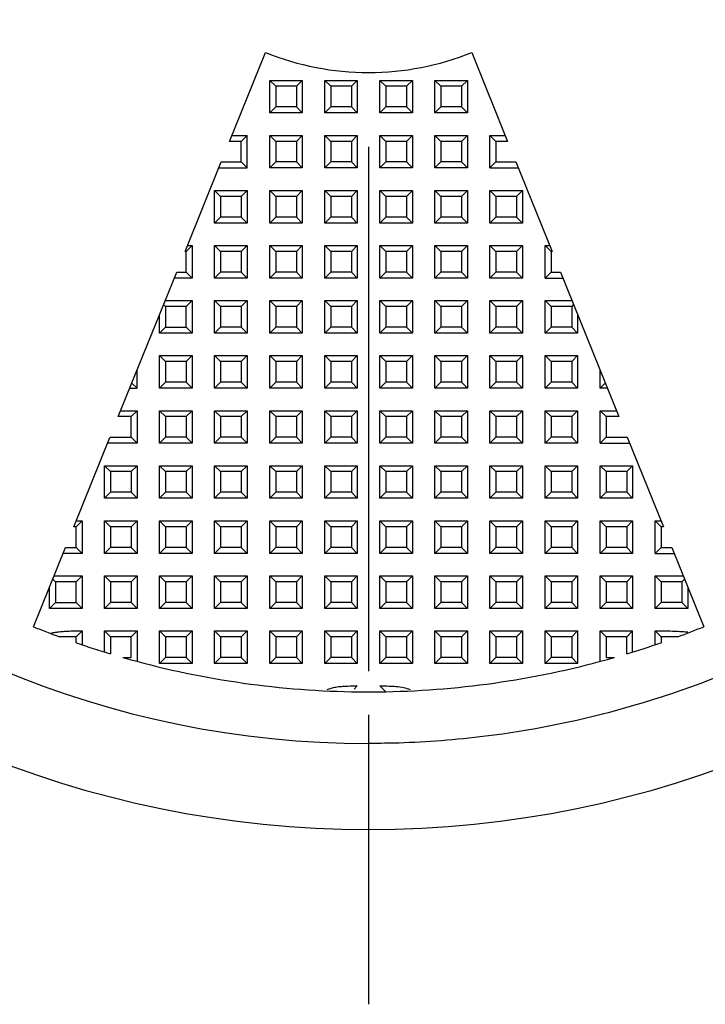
# Model space of a CAD drawing. Header units: millimetres. Extents: x 3 to 137, y 3 to 105.
# Tile 4 of 16: x 49 to 59, y 39 to 54. Entities that reach past the tile are written whole.
import ezdxf

# ---------------------------------------------------------------- set-up
doc = ezdxf.new("R2010")
doc.units = ezdxf.units.MM
doc.header["$LTSCALE"] = 0.5
doc.linetypes.add('SLD-Center', pattern=[19.05, 15.24, -1.27, 1.27, -1.27])
doc.linetypes.add('SLD-Solid', pattern=[0])
doc.layers.add('CENTER', color=40, linetype='SLD-Center')
doc.layers.add('DIMENSIONS', color=140, linetype='SLD-Solid', lineweight=25)
doc.styles.add('SLDTEXTSTYLE0', font='VERDANA.TTF')
doc.dimstyles.new('SLDDIMSTYLE0', dxfattribs={"dimtxt": 1.079004, "dimasz": 1.651, "dimexe": 0, "dimexo": 0.0625, "dimgap": 0.269751, "dimtad": 0, "dimtih": 1, "dimtoh": 1, "dimrnd": 1e-09, "dimzin": 4, "dimdsep": 46, "dimtxsty": 'SLDTEXTSTYLE0', "dimsah": 1, "dimcen": 0, "dimadec": 0, "dimazin": 1, "dimtfac": 1, "dimtofl": 0, "dimtmove": 0, "dimatfit": 3, "dimfxl": 0, "dimfrac": 2, "dimtolj": 1, "dimtzin": 12, "dimarcsym": 0})

# ---------------------------------------------------------------- blocks, each defined once
blk = doc.blocks.new('_D')
at = {"layer": 'DIMENSIONS'}
for p, q in [((41.27, 78.51), (40.908, 78.51)), ((40.908, 78.51), (40.908, 76.795)), ((44.476, 78.51), (44.839, 78.51)), ((44.839, 78.51), (44.839, 76.795)), ((48.466, 78.51), (45.291, 78.51)), ((50.364, 71.312), (48.466, 78.51)), ((40.908, 76.795), (41.27, 76.795)), ((44.839, 76.795), (44.476, 76.795))]:
    blk.add_line(p, q, dxfattribs=at)
blk.add_solid([(50.364, 71.312), (50.189, 72.974), (49.698, 72.844)], dxfattribs=at)
at = {"layer": 'DIMENSIONS', "char_height": 1.0583, "attachment_point": 1, "style": 'SLDTEXTSTYLE0'}
for s, insert in [('%%c', (40.455, 80.095)), ('30.0', (42.084, 80.095)), ('1.18', (41.27, 78.139))]:
    blk.add_mtext(s, dxfattribs=dict(at, insert=insert))
blk = doc.blocks.new('SW_CENTERMARKSYMBOL_0')
at = {"layer": 'CENTER', "color": 0}
blk.add_line((0, -5.08), (0, -17.54), dxfattribs=at)

msp = doc.modelspace()

# ---------------------------------------------------------------- linework, layer by layer
for p, q in [((52.171, 51.809), (52.692, 53.1)), ((55.689, 53.1), (56.211, 51.809)), ((52.754, 52.222), (52.754, 52.695)), ((52.754, 52.695), (53.227, 52.695)), ((52.841, 52.609), (52.754, 52.695)), ((53.227, 52.695), (53.141, 52.609)), ((53.227, 52.695), (53.227, 52.222)), ((53.554, 52.695), (54.027, 52.695)), ((53.554, 52.222), (53.554, 52.695)), ((53.641, 52.609), (53.554, 52.695)), ((54.027, 52.695), (53.941, 52.609)), ((54.027, 52.695), (54.027, 52.222)), ((54.354, 52.222), (54.354, 52.695)), ((54.354, 52.695), (54.827, 52.695)), ((54.441, 52.609), (54.354, 52.695)), ((54.827, 52.695), (54.741, 52.609)), ((54.827, 52.695), (54.827, 52.222)), ((55.154, 52.695), (55.627, 52.695)), ((55.154, 52.222), (55.154, 52.695)), ((55.241, 52.609), (55.154, 52.695)), ((55.627, 52.695), (55.541, 52.609)), ((55.627, 52.695), (55.627, 52.222)), ((52.841, 52.609), (52.841, 52.309)), ((53.141, 52.609), (52.841, 52.609)), ((53.141, 52.609), (53.141, 52.309)), ((53.941, 52.609), (53.641, 52.609)), ((53.641, 52.609), (53.641, 52.309)), ((53.941, 52.609), (53.941, 52.309)), ((54.741, 52.609), (54.441, 52.609)), ((54.441, 52.609), (54.441, 52.309)), ((54.741, 52.609), (54.741, 52.309)), ((55.241, 52.609), (55.241, 52.309)), ((55.541, 52.609), (55.241, 52.609)), ((55.541, 52.609), (55.541, 52.309)), ((52.841, 52.309), (52.754, 52.222)), ((53.141, 52.309), (52.841, 52.309)), ((53.141, 52.309), (53.227, 52.222)), ((53.641, 52.309), (53.554, 52.222)), ((53.941, 52.309), (53.641, 52.309)), ((54.027, 52.222), (53.941, 52.309)), ((54.441, 52.309), (54.354, 52.222)), ((54.741, 52.309), (54.441, 52.309)), ((54.741, 52.309), (54.827, 52.222)), ((55.241, 52.309), (55.154, 52.222)), ((55.541, 52.309), (55.241, 52.309)), ((55.627, 52.222), (55.541, 52.309)), ((53.227, 52.222), (52.754, 52.222)), ((54.027, 52.222), (53.554, 52.222)), ((54.827, 52.222), (54.354, 52.222)), ((55.627, 52.222), (55.154, 52.222)), ((52.341, 51.809), (52.171, 51.809)), ((52.206, 51.895), (52.427, 51.895)), ((52.427, 51.895), (52.341, 51.809)), ((52.341, 51.509), (52.341, 51.809)), ((52.427, 51.422), (52.427, 51.895)), ((52.754, 51.422), (52.754, 51.895)), ((52.754, 51.895), (53.227, 51.895)), ((52.841, 51.809), (52.754, 51.895)), ((53.141, 51.809), (52.841, 51.809)), ((52.841, 51.809), (52.841, 51.509)), ((53.227, 51.895), (53.141, 51.809)), ((53.141, 51.809), (53.141, 51.509)), ((53.227, 51.895), (53.227, 51.422)), ((53.554, 51.422), (53.554, 51.895)), ((53.554, 51.895), (54.027, 51.895)), ((53.641, 51.809), (53.554, 51.895)), ((53.641, 51.809), (53.641, 51.509)), ((53.941, 51.809), (53.641, 51.809)), ((54.027, 51.895), (53.941, 51.809)), ((53.941, 51.809), (53.941, 51.509)), ((54.027, 51.895), (54.027, 51.422)), ((54.354, 51.895), (54.827, 51.895)), ((54.354, 51.422), (54.354, 51.895)), ((54.441, 51.809), (54.354, 51.895)), ((54.441, 51.809), (54.441, 51.509)), ((54.741, 51.809), (54.441, 51.809)), ((54.827, 51.895), (54.741, 51.809)), ((54.741, 51.809), (54.741, 51.509)), ((54.827, 51.895), (54.827, 51.422)), ((55.154, 51.422), (55.154, 51.895)), ((55.154, 51.895), (55.627, 51.895)), ((55.241, 51.809), (55.154, 51.895)), ((55.541, 51.809), (55.241, 51.809)), ((55.241, 51.809), (55.241, 51.509)), ((55.627, 51.895), (55.541, 51.809)), ((55.541, 51.809), (55.541, 51.509)), ((55.627, 51.895), (55.627, 51.422)), ((55.954, 51.895), (56.176, 51.895)), ((55.954, 51.422), (55.954, 51.895)), ((55.954, 51.895), (56.041, 51.809)), ((56.041, 51.809), (56.041, 51.509)), ((56.211, 51.809), (56.041, 51.809)), ((51.524, 50.209), (52.049, 51.509)), ((52.014, 51.422), (52.427, 51.422)), ((52.049, 51.509), (52.341, 51.509)), ((52.341, 51.509), (52.427, 51.422)), ((52.841, 51.509), (52.754, 51.422)), ((53.227, 51.422), (52.754, 51.422)), ((53.141, 51.509), (52.841, 51.509)), ((53.141, 51.509), (53.227, 51.422)), ((53.641, 51.509), (53.554, 51.422)), ((54.027, 51.422), (53.554, 51.422)), ((53.941, 51.509), (53.641, 51.509)), ((53.941, 51.509), (54.027, 51.422)), ((54.441, 51.509), (54.354, 51.422)), ((54.827, 51.422), (54.354, 51.422)), ((54.741, 51.509), (54.441, 51.509)), ((54.827, 51.422), (54.741, 51.509)), ((55.241, 51.509), (55.154, 51.422)), ((55.627, 51.422), (55.154, 51.422)), ((55.541, 51.509), (55.241, 51.509)), ((55.541, 51.509), (55.627, 51.422)), ((56.041, 51.509), (55.954, 51.422)), ((55.954, 51.422), (56.367, 51.422)), ((56.041, 51.509), (56.332, 51.509)), ((56.332, 51.509), (56.857, 50.209)), ((51.954, 50.622), (51.954, 51.095)), ((51.954, 51.095), (52.427, 51.095)), ((52.041, 51.009), (51.954, 51.095)), ((52.427, 51.095), (52.341, 51.009)), ((52.427, 51.095), (52.427, 50.622)), ((52.754, 50.622), (52.754, 51.095)), ((52.754, 51.095), (53.227, 51.095)), ((52.841, 51.009), (52.754, 51.095)), ((53.227, 51.095), (53.141, 51.009)), ((53.227, 51.095), (53.227, 50.622)), ((53.554, 50.622), (53.554, 51.095)), ((53.554, 51.095), (54.027, 51.095)), ((53.641, 51.009), (53.554, 51.095)), ((54.027, 51.095), (53.941, 51.009)), ((54.027, 51.095), (54.027, 50.622)), ((54.354, 50.622), (54.354, 51.095)), ((54.354, 51.095), (54.827, 51.095)), ((54.441, 51.009), (54.354, 51.095)), ((54.827, 51.095), (54.741, 51.009)), ((54.827, 51.095), (54.827, 50.622)), ((55.154, 50.622), (55.154, 51.095)), ((55.154, 51.095), (55.627, 51.095)), ((55.241, 51.009), (55.154, 51.095)), ((55.627, 51.095), (55.541, 51.009)), ((55.627, 51.095), (55.627, 50.622)), ((55.954, 50.622), (55.954, 51.095)), ((55.954, 51.095), (56.427, 51.095)), ((56.041, 51.009), (55.954, 51.095)), ((56.427, 51.095), (56.341, 51.009)), ((56.427, 51.095), (56.427, 50.622)), ((52.341, 51.009), (52.041, 51.009)), ((52.041, 51.009), (52.041, 50.709)), ((52.341, 51.009), (52.341, 50.709)), ((53.141, 51.009), (52.841, 51.009)), ((52.841, 51.009), (52.841, 50.709)), ((53.141, 51.009), (53.141, 50.709)), ((53.941, 51.009), (53.641, 51.009)), ((53.641, 51.009), (53.641, 50.709)), ((53.941, 51.009), (53.941, 50.709)), ((54.741, 51.009), (54.441, 51.009)), ((54.441, 51.009), (54.441, 50.709)), ((54.741, 51.009), (54.741, 50.709)), ((55.241, 51.009), (55.241, 50.709)), ((55.541, 51.009), (55.241, 51.009)), ((55.541, 51.009), (55.541, 50.709)), ((56.041, 51.009), (56.041, 50.709)), ((56.341, 51.009), (56.041, 51.009)), ((56.341, 51.009), (56.341, 50.709)), ((52.041, 50.709), (51.954, 50.622)), ((52.341, 50.709), (52.041, 50.709)), ((52.341, 50.709), (52.427, 50.622)), ((52.841, 50.709), (52.754, 50.622)), ((53.141, 50.709), (52.841, 50.709)), ((53.141, 50.709), (53.227, 50.622)), ((53.641, 50.709), (53.554, 50.622)), ((53.941, 50.709), (53.641, 50.709)), ((53.941, 50.709), (54.027, 50.622)), ((54.441, 50.709), (54.354, 50.622)), ((54.741, 50.709), (54.441, 50.709)), ((54.741, 50.709), (54.827, 50.622)), ((55.241, 50.709), (55.154, 50.622)), ((55.541, 50.709), (55.241, 50.709)), ((55.541, 50.709), (55.627, 50.622)), ((56.041, 50.709), (55.954, 50.622)), ((56.341, 50.709), (56.041, 50.709)), ((56.341, 50.709), (56.427, 50.622)), ((52.427, 50.622), (51.954, 50.622)), ((53.227, 50.622), (52.754, 50.622)), ((54.027, 50.622), (53.554, 50.622)), ((54.827, 50.622), (54.354, 50.622)), ((55.627, 50.622), (55.154, 50.622)), ((56.427, 50.622), (55.954, 50.622)), ((51.627, 50.295), (51.541, 50.209)), ((51.559, 50.295), (51.627, 50.295)), ((51.627, 50.295), (51.627, 49.822)), ((51.954, 49.822), (51.954, 50.295)), ((51.954, 50.295), (52.427, 50.295)), ((52.041, 50.209), (51.954, 50.295)), ((52.427, 50.295), (52.341, 50.209)), ((52.427, 50.295), (52.427, 49.822)), ((52.754, 49.822), (52.754, 50.295)), ((52.754, 50.295), (53.227, 50.295)), ((52.841, 50.209), (52.754, 50.295)), ((53.227, 50.295), (53.141, 50.209)), ((53.227, 50.295), (53.227, 49.822)), ((53.554, 49.822), (53.554, 50.295)), ((53.554, 50.295), (54.027, 50.295)), ((53.641, 50.209), (53.554, 50.295)), ((54.027, 50.295), (53.941, 50.209)), ((54.027, 50.295), (54.027, 49.822)), ((54.354, 50.295), (54.827, 50.295)), ((54.354, 49.822), (54.354, 50.295)), ((54.441, 50.209), (54.354, 50.295)), ((54.827, 50.295), (54.741, 50.209)), ((54.827, 50.295), (54.827, 49.822)), ((55.154, 50.295), (55.627, 50.295)), ((55.154, 49.822), (55.154, 50.295)), ((55.241, 50.209), (55.154, 50.295)), ((55.627, 50.295), (55.541, 50.209)), ((55.627, 50.295), (55.627, 49.822)), ((55.954, 49.822), (55.954, 50.295)), ((55.954, 50.295), (56.427, 50.295)), ((56.041, 50.209), (55.954, 50.295)), ((56.427, 50.295), (56.341, 50.209)), ((56.427, 50.295), (56.427, 49.822)), ((56.754, 50.295), (56.822, 50.295)), ((56.754, 49.822), (56.754, 50.295)), ((56.754, 50.295), (56.841, 50.209)), ((51.541, 50.209), (51.524, 50.209)), ((51.541, 49.909), (51.541, 50.209)), ((52.341, 50.209), (52.041, 50.209)), ((52.041, 50.209), (52.041, 49.909)), ((52.341, 50.209), (52.341, 49.909)), ((53.141, 50.209), (52.841, 50.209)), ((52.841, 50.209), (52.841, 49.909)), ((53.141, 50.209), (53.141, 49.909)), ((53.941, 50.209), (53.641, 50.209)), ((53.641, 50.209), (53.641, 49.909)), ((53.941, 50.209), (53.941, 49.909)), ((54.441, 50.209), (54.441, 49.909)), ((54.741, 50.209), (54.441, 50.209)), ((54.741, 50.209), (54.741, 49.909)), ((55.241, 50.209), (55.241, 49.909)), ((55.541, 50.209), (55.241, 50.209)), ((55.541, 50.209), (55.541, 49.909)), ((56.041, 50.209), (56.041, 49.909)), ((56.341, 50.209), (56.041, 50.209)), ((56.341, 50.209), (56.341, 49.909)), ((56.841, 50.209), (56.841, 49.909)), ((56.857, 50.209), (56.841, 50.209)), ((50.554, 47.809), (51.403, 49.909)), ((51.627, 49.822), (51.368, 49.822)), ((51.403, 49.909), (51.541, 49.909)), ((51.541, 49.909), (51.627, 49.822)), ((52.041, 49.909), (51.954, 49.822)), ((52.427, 49.822), (51.954, 49.822)), ((52.341, 49.909), (52.041, 49.909)), ((52.341, 49.909), (52.427, 49.822)), ((52.841, 49.909), (52.754, 49.822)), ((53.227, 49.822), (52.754, 49.822)), ((53.141, 49.909), (52.841, 49.909)), ((53.141, 49.909), (53.227, 49.822)), ((53.641, 49.909), (53.554, 49.822)), ((54.027, 49.822), (53.554, 49.822)), ((53.941, 49.909), (53.641, 49.909)), ((53.941, 49.909), (54.027, 49.822)), ((54.441, 49.909), (54.354, 49.822)), ((54.827, 49.822), (54.354, 49.822)), ((54.741, 49.909), (54.441, 49.909)), ((54.827, 49.822), (54.741, 49.909)), ((55.241, 49.909), (55.154, 49.822)), ((55.627, 49.822), (55.154, 49.822)), ((55.541, 49.909), (55.241, 49.909)), ((55.627, 49.822), (55.541, 49.909)), ((56.041, 49.909), (55.954, 49.822)), ((56.427, 49.822), (55.954, 49.822)), ((56.341, 49.909), (56.041, 49.909)), ((56.341, 49.909), (56.427, 49.822)), ((56.841, 49.909), (56.754, 49.822)), ((56.754, 49.822), (57.013, 49.822)), ((56.841, 49.909), (56.978, 49.909)), ((56.978, 49.909), (57.827, 47.809)), ((51.241, 49.409), (51.212, 49.437)), ((51.236, 49.495), (51.627, 49.495)), ((51.541, 49.409), (51.241, 49.409)), ((51.241, 49.409), (51.241, 49.109)), ((51.627, 49.495), (51.541, 49.409)), ((51.541, 49.109), (51.541, 49.409)), ((51.627, 49.495), (51.627, 49.022)), ((51.954, 49.022), (51.954, 49.495)), ((51.954, 49.495), (52.427, 49.495)), ((52.041, 49.409), (51.954, 49.495)), ((52.341, 49.409), (52.041, 49.409)), ((52.041, 49.409), (52.041, 49.109)), ((52.427, 49.495), (52.341, 49.409)), ((52.341, 49.409), (52.341, 49.109)), ((52.427, 49.495), (52.427, 49.022)), ((52.754, 49.022), (52.754, 49.495)), ((52.754, 49.495), (53.227, 49.495)), ((52.841, 49.409), (52.754, 49.495)), ((52.841, 49.409), (52.841, 49.109)), ((53.141, 49.409), (52.841, 49.409)), ((53.227, 49.495), (53.141, 49.409)), ((53.141, 49.409), (53.141, 49.109)), ((53.227, 49.495), (53.227, 49.022)), ((53.554, 49.022), (53.554, 49.495)), ((53.554, 49.495), (54.027, 49.495)), ((53.641, 49.409), (53.554, 49.495)), ((53.941, 49.409), (53.641, 49.409)), ((53.641, 49.409), (53.641, 49.109)), ((54.027, 49.495), (53.941, 49.409)), ((53.941, 49.409), (53.941, 49.109)), ((54.027, 49.495), (54.027, 49.022)), ((54.354, 49.022), (54.354, 49.495)), ((54.354, 49.495), (54.827, 49.495)), ((54.441, 49.409), (54.354, 49.495)), ((54.441, 49.409), (54.441, 49.109)), ((54.741, 49.409), (54.441, 49.409)), ((54.827, 49.495), (54.741, 49.409)), ((54.741, 49.409), (54.741, 49.109)), ((54.827, 49.495), (54.827, 49.022)), ((55.154, 49.022), (55.154, 49.495)), ((55.154, 49.495), (55.627, 49.495)), ((55.241, 49.409), (55.154, 49.495)), ((55.541, 49.409), (55.241, 49.409)), ((55.241, 49.409), (55.241, 49.109)), ((55.627, 49.495), (55.541, 49.409)), ((55.541, 49.409), (55.541, 49.109)), ((55.627, 49.495), (55.627, 49.022)), ((55.954, 49.495), (56.427, 49.495)), ((55.954, 49.022), (55.954, 49.495)), ((56.041, 49.409), (55.954, 49.495)), ((56.341, 49.409), (56.041, 49.409)), ((56.041, 49.409), (56.041, 49.109)), ((56.427, 49.495), (56.341, 49.409)), ((56.341, 49.409), (56.341, 49.109)), ((56.427, 49.495), (56.427, 49.022)), ((56.754, 49.495), (57.145, 49.495)), ((56.754, 49.022), (56.754, 49.495)), ((56.841, 49.409), (56.754, 49.495)), ((56.841, 49.409), (56.841, 49.109)), ((57.141, 49.409), (56.841, 49.409)), ((57.169, 49.437), (57.141, 49.409)), ((57.141, 49.409), (57.141, 49.109)), ((51.154, 49.022), (51.154, 49.293)), ((57.227, 49.293), (57.227, 49.022)), ((51.241, 49.109), (51.154, 49.022)), ((51.241, 49.109), (51.541, 49.109)), ((51.541, 49.109), (51.627, 49.022)), ((52.041, 49.109), (51.954, 49.022)), ((52.341, 49.109), (52.041, 49.109)), ((52.341, 49.109), (52.427, 49.022)), ((52.841, 49.109), (52.754, 49.022)), ((53.141, 49.109), (52.841, 49.109)), ((53.141, 49.109), (53.227, 49.022)), ((53.641, 49.109), (53.554, 49.022)), ((53.941, 49.109), (53.641, 49.109)), ((53.941, 49.109), (54.027, 49.022)), ((54.441, 49.109), (54.354, 49.022)), ((54.741, 49.109), (54.441, 49.109)), ((54.741, 49.109), (54.827, 49.022)), ((55.241, 49.109), (55.154, 49.022)), ((55.541, 49.109), (55.241, 49.109)), ((55.541, 49.109), (55.627, 49.022)), ((56.041, 49.109), (55.954, 49.022)), ((56.341, 49.109), (56.041, 49.109)), ((56.427, 49.022), (56.341, 49.109)), ((56.841, 49.109), (56.754, 49.022)), ((57.141, 49.109), (56.841, 49.109)), ((57.141, 49.109), (57.227, 49.022)), ((51.627, 49.022), (51.154, 49.022)), ((52.427, 49.022), (51.954, 49.022)), ((53.227, 49.022), (52.754, 49.022)), ((54.027, 49.022), (53.554, 49.022)), ((54.827, 49.022), (54.354, 49.022)), ((55.627, 49.022), (55.154, 49.022)), ((56.427, 49.022), (55.954, 49.022)), ((57.227, 49.022), (56.754, 49.022)), ((51.154, 48.222), (51.154, 48.695)), ((51.154, 48.695), (51.627, 48.695)), ((51.241, 48.609), (51.154, 48.695)), ((51.627, 48.695), (51.541, 48.609)), ((51.627, 48.695), (51.627, 48.222)), ((51.954, 48.222), (51.954, 48.695)), ((51.954, 48.695), (52.427, 48.695)), ((52.041, 48.609), (51.954, 48.695)), ((52.427, 48.695), (52.341, 48.609)), ((52.427, 48.695), (52.427, 48.222)), ((52.754, 48.222), (52.754, 48.695)), ((52.754, 48.695), (53.227, 48.695)), ((52.841, 48.609), (52.754, 48.695)), ((53.227, 48.695), (53.141, 48.609)), ((53.227, 48.695), (53.227, 48.222)), ((53.554, 48.222), (53.554, 48.695)), ((53.554, 48.695), (54.027, 48.695)), ((53.641, 48.609), (53.554, 48.695)), ((54.027, 48.695), (53.941, 48.609)), ((54.027, 48.695), (54.027, 48.222)), ((54.354, 48.222), (54.354, 48.695)), ((54.354, 48.695), (54.827, 48.695)), ((54.441, 48.609), (54.354, 48.695)), ((54.827, 48.695), (54.741, 48.609)), ((54.827, 48.695), (54.827, 48.222)), ((55.154, 48.695), (55.627, 48.695)), ((55.154, 48.222), (55.154, 48.695)), ((55.241, 48.609), (55.154, 48.695)), ((55.627, 48.695), (55.541, 48.609)), ((55.627, 48.695), (55.627, 48.222)), ((55.954, 48.695), (56.427, 48.695)), ((55.954, 48.222), (55.954, 48.695)), ((56.041, 48.609), (55.954, 48.695)), ((56.427, 48.695), (56.341, 48.609)), ((56.427, 48.695), (56.427, 48.222)), ((56.754, 48.695), (57.227, 48.695)), ((56.754, 48.222), (56.754, 48.695)), ((56.841, 48.609), (56.754, 48.695)), ((57.227, 48.695), (57.141, 48.609)), ((57.227, 48.695), (57.227, 48.222)), ((51.541, 48.609), (51.241, 48.609)), ((51.241, 48.609), (51.241, 48.309)), ((51.541, 48.609), (51.541, 48.309)), ((52.041, 48.609), (52.041, 48.309)), ((52.341, 48.609), (52.041, 48.609)), ((52.341, 48.609), (52.341, 48.309)), ((53.141, 48.609), (52.841, 48.609)), ((52.841, 48.609), (52.841, 48.309)), ((53.141, 48.609), (53.141, 48.309)), ((53.641, 48.609), (53.641, 48.309)), ((53.941, 48.609), (53.641, 48.609)), ((53.941, 48.609), (53.941, 48.309)), ((54.741, 48.609), (54.441, 48.609)), ((54.441, 48.609), (54.441, 48.309)), ((54.741, 48.609), (54.741, 48.309)), ((55.241, 48.609), (55.241, 48.309)), ((55.541, 48.609), (55.241, 48.609)), ((55.541, 48.609), (55.541, 48.309)), ((56.041, 48.609), (56.041, 48.309)), ((56.341, 48.609), (56.041, 48.609)), ((56.341, 48.609), (56.341, 48.309)), ((57.141, 48.609), (56.841, 48.609)), ((56.841, 48.609), (56.841, 48.309)), ((57.141, 48.609), (57.141, 48.309)), ((50.827, 48.222), (50.827, 48.484)), ((57.554, 48.222), (57.554, 48.484)), ((50.721, 48.222), (50.827, 48.222)), ((50.752, 48.297), (50.827, 48.222)), ((51.241, 48.309), (51.154, 48.222)), ((51.627, 48.222), (51.154, 48.222)), ((51.541, 48.309), (51.241, 48.309)), ((51.541, 48.309), (51.627, 48.222)), ((52.041, 48.309), (51.954, 48.222)), ((52.427, 48.222), (51.954, 48.222)), ((52.341, 48.309), (52.041, 48.309)), ((52.341, 48.309), (52.427, 48.222)), ((52.841, 48.309), (52.754, 48.222)), ((53.227, 48.222), (52.754, 48.222)), ((53.141, 48.309), (52.841, 48.309)), ((53.141, 48.309), (53.227, 48.222)), ((53.641, 48.309), (53.554, 48.222)), ((54.027, 48.222), (53.554, 48.222)), ((53.941, 48.309), (53.641, 48.309)), ((53.941, 48.309), (54.027, 48.222)), ((54.441, 48.309), (54.354, 48.222)), ((54.827, 48.222), (54.354, 48.222)), ((54.741, 48.309), (54.441, 48.309)), ((54.741, 48.309), (54.827, 48.222)), ((55.241, 48.309), (55.154, 48.222)), ((55.627, 48.222), (55.154, 48.222)), ((55.541, 48.309), (55.241, 48.309)), ((55.627, 48.222), (55.541, 48.309)), ((56.041, 48.309), (55.954, 48.222)), ((56.427, 48.222), (55.954, 48.222)), ((56.341, 48.309), (56.041, 48.309)), ((56.427, 48.222), (56.341, 48.309)), ((56.841, 48.309), (56.754, 48.222)), ((57.227, 48.222), (56.754, 48.222)), ((57.141, 48.309), (56.841, 48.309)), ((57.227, 48.222), (57.141, 48.309)), ((57.629, 48.297), (57.554, 48.222)), ((57.66, 48.222), (57.554, 48.222)), ((50.741, 47.809), (50.554, 47.809)), ((50.589, 47.895), (50.827, 47.895)), ((50.827, 47.895), (50.741, 47.809)), ((50.741, 47.509), (50.741, 47.809)), ((50.827, 47.895), (50.827, 47.422)), ((51.154, 47.422), (51.154, 47.895)), ((51.154, 47.895), (51.627, 47.895)), ((51.241, 47.809), (51.154, 47.895)), ((51.541, 47.809), (51.241, 47.809)), ((51.241, 47.809), (51.241, 47.509)), ((51.627, 47.895), (51.541, 47.809)), ((51.541, 47.809), (51.541, 47.509)), ((51.627, 47.895), (51.627, 47.422)), ((51.954, 47.422), (51.954, 47.895)), ((51.954, 47.895), (52.427, 47.895)), ((52.041, 47.809), (51.954, 47.895)), ((52.041, 47.809), (52.041, 47.509)), ((52.341, 47.809), (52.041, 47.809)), ((52.427, 47.895), (52.341, 47.809)), ((52.341, 47.809), (52.341, 47.509)), ((52.427, 47.895), (52.427, 47.422)), ((52.754, 47.422), (52.754, 47.895)), ((52.754, 47.895), (53.227, 47.895)), ((52.841, 47.809), (52.754, 47.895)), ((52.841, 47.809), (52.841, 47.509)), ((53.141, 47.809), (52.841, 47.809)), ((53.227, 47.895), (53.141, 47.809)), ((53.141, 47.809), (53.141, 47.509)), ((53.227, 47.895), (53.227, 47.422)), ((53.554, 47.422), (53.554, 47.895)), ((53.554, 47.895), (54.027, 47.895)), ((53.641, 47.809), (53.554, 47.895)), ((53.641, 47.809), (53.641, 47.509)), ((53.941, 47.809), (53.641, 47.809)), ((54.027, 47.895), (53.941, 47.809)), ((53.941, 47.809), (53.941, 47.509)), ((54.027, 47.895), (54.027, 47.422)), ((54.354, 47.422), (54.354, 47.895)), ((54.354, 47.895), (54.827, 47.895)), ((54.441, 47.809), (54.354, 47.895)), ((54.441, 47.809), (54.441, 47.509)), ((54.741, 47.809), (54.441, 47.809)), ((54.827, 47.895), (54.741, 47.809)), ((54.741, 47.809), (54.741, 47.509)), ((54.827, 47.895), (54.827, 47.422)), ((55.154, 47.422), (55.154, 47.895)), ((55.154, 47.895), (55.627, 47.895)), ((55.241, 47.809), (55.154, 47.895)), ((55.241, 47.809), (55.241, 47.509)), ((55.541, 47.809), (55.241, 47.809)), ((55.627, 47.895), (55.541, 47.809)), ((55.541, 47.809), (55.541, 47.509)), ((55.627, 47.895), (55.627, 47.422)), ((55.954, 47.422), (55.954, 47.895)), ((55.954, 47.895), (56.427, 47.895)), ((56.041, 47.809), (55.954, 47.895)), ((56.041, 47.809), (56.041, 47.509)), ((56.341, 47.809), (56.041, 47.809)), ((56.427, 47.895), (56.341, 47.809)), ((56.341, 47.809), (56.341, 47.509)), ((56.427, 47.895), (56.427, 47.422)), ((56.754, 47.422), (56.754, 47.895)), ((56.754, 47.895), (57.227, 47.895)), ((56.841, 47.809), (56.754, 47.895)), ((56.841, 47.809), (56.841, 47.509)), ((57.141, 47.809), (56.841, 47.809)), ((57.227, 47.895), (57.141, 47.809)), ((57.141, 47.809), (57.141, 47.509)), ((57.227, 47.895), (57.227, 47.422)), ((57.554, 47.895), (57.792, 47.895)), ((57.554, 47.422), (57.554, 47.895)), ((57.554, 47.895), (57.641, 47.809)), ((57.641, 47.809), (57.641, 47.509)), ((57.827, 47.809), (57.641, 47.809)), ((49.908, 46.209), (50.432, 47.505)), ((50.433, 47.509), (50.741, 47.509)), ((50.741, 47.509), (50.827, 47.422)), ((51.241, 47.509), (51.154, 47.422)), ((51.541, 47.509), (51.241, 47.509)), ((51.541, 47.509), (51.627, 47.422)), ((52.041, 47.509), (51.954, 47.422)), ((52.341, 47.509), (52.041, 47.509)), ((52.341, 47.509), (52.427, 47.422)), ((52.841, 47.509), (52.754, 47.422)), ((53.141, 47.509), (52.841, 47.509)), ((53.141, 47.509), (53.227, 47.422)), ((53.641, 47.509), (53.554, 47.422)), ((53.941, 47.509), (53.641, 47.509)), ((53.941, 47.509), (54.027, 47.422)), ((54.441, 47.509), (54.354, 47.422)), ((54.741, 47.509), (54.441, 47.509)), ((54.741, 47.509), (54.827, 47.422)), ((55.241, 47.509), (55.154, 47.422)), ((55.541, 47.509), (55.241, 47.509)), ((55.541, 47.509), (55.627, 47.422)), ((56.041, 47.509), (55.954, 47.422)), ((56.341, 47.509), (56.041, 47.509)), ((56.341, 47.509), (56.427, 47.422)), ((56.841, 47.509), (56.754, 47.422)), ((57.141, 47.509), (56.841, 47.509)), ((57.141, 47.509), (57.227, 47.422)), ((57.641, 47.509), (57.554, 47.422)), ((57.641, 47.509), (57.946, 47.509)), ((57.947, 47.511), (58.473, 46.209)), ((50.827, 47.422), (50.398, 47.422)), ((51.627, 47.422), (51.154, 47.422)), ((52.427, 47.422), (51.954, 47.422)), ((53.227, 47.422), (52.754, 47.422)), ((54.027, 47.422), (53.554, 47.422)), ((54.827, 47.422), (54.354, 47.422)), ((55.627, 47.422), (55.154, 47.422)), ((56.427, 47.422), (55.954, 47.422)), ((57.227, 47.422), (56.754, 47.422)), ((57.554, 47.422), (57.983, 47.422)), ((50.354, 46.622), (50.354, 47.095)), ((50.354, 47.095), (50.827, 47.095)), ((50.441, 47.009), (50.354, 47.095)), ((50.827, 47.095), (50.741, 47.009)), ((50.827, 47.095), (50.827, 46.622)), ((51.154, 46.622), (51.154, 47.095)), ((51.154, 47.095), (51.627, 47.095)), ((51.241, 47.009), (51.154, 47.095)), ((51.627, 47.095), (51.541, 47.009)), ((51.627, 47.095), (51.627, 46.622)), ((51.954, 46.622), (51.954, 47.095)), ((51.954, 47.095), (52.427, 47.095)), ((52.041, 47.009), (51.954, 47.095)), ((52.427, 47.095), (52.341, 47.009)), ((52.427, 47.095), (52.427, 46.622)), ((52.754, 46.622), (52.754, 47.095)), ((52.754, 47.095), (53.227, 47.095)), ((52.841, 47.009), (52.754, 47.095)), ((53.227, 47.095), (53.141, 47.009)), ((53.227, 47.095), (53.227, 46.622)), ((53.554, 46.622), (53.554, 47.095)), ((53.554, 47.095), (54.027, 47.095)), ((53.641, 47.009), (53.554, 47.095)), ((54.027, 47.095), (53.941, 47.009)), ((54.027, 47.095), (54.027, 46.622)), ((54.354, 47.095), (54.827, 47.095)), ((54.354, 46.622), (54.354, 47.095)), ((54.441, 47.009), (54.354, 47.095)), ((54.827, 47.095), (54.741, 47.009)), ((54.827, 47.095), (54.827, 46.622)), ((55.154, 47.095), (55.627, 47.095)), ((55.154, 46.622), (55.154, 47.095)), ((55.241, 47.009), (55.154, 47.095)), ((55.627, 47.095), (55.541, 47.009)), ((55.627, 47.095), (55.627, 46.622)), ((55.954, 47.095), (56.427, 47.095)), ((55.954, 46.622), (55.954, 47.095)), ((56.041, 47.009), (55.954, 47.095)), ((56.427, 47.095), (56.341, 47.009)), ((56.427, 47.095), (56.427, 46.622)), ((56.754, 46.622), (56.754, 47.095)), ((56.754, 47.095), (57.227, 47.095)), ((56.841, 47.009), (56.754, 47.095)), ((57.227, 47.095), (57.141, 47.009)), ((57.227, 47.095), (57.227, 46.622)), ((57.554, 46.622), (57.554, 47.095)), ((57.554, 47.095), (58.027, 47.095)), ((57.641, 47.009), (57.554, 47.095)), ((58.027, 47.095), (57.941, 47.009)), ((58.027, 47.095), (58.027, 46.622)), ((50.441, 47.009), (50.441, 46.709)), ((50.741, 47.009), (50.441, 47.009)), ((50.741, 47.009), (50.741, 46.709)), ((51.241, 47.009), (51.241, 46.709)), ((51.541, 47.009), (51.241, 47.009)), ((51.541, 47.009), (51.541, 46.709)), ((52.041, 47.009), (52.041, 46.709)), ((52.341, 47.009), (52.041, 47.009)), ((52.341, 47.009), (52.341, 46.709)), ((53.141, 47.009), (52.841, 47.009)), ((52.841, 47.009), (52.841, 46.709)), ((53.141, 47.009), (53.141, 46.709)), ((53.941, 47.009), (53.641, 47.009)), ((53.641, 47.009), (53.641, 46.709)), ((53.941, 47.009), (53.941, 46.709)), ((54.441, 47.009), (54.441, 46.709)), ((54.741, 47.009), (54.441, 47.009)), ((54.741, 47.009), (54.741, 46.709)), ((55.241, 47.009), (55.241, 46.709)), ((55.541, 47.009), (55.241, 47.009)), ((55.541, 47.009), (55.541, 46.709)), ((56.041, 47.009), (56.041, 46.709)), ((56.341, 47.009), (56.041, 47.009)), ((56.341, 47.009), (56.341, 46.709)), ((56.841, 47.009), (56.841, 46.709)), ((57.141, 47.009), (56.841, 47.009)), ((57.141, 47.009), (57.141, 46.709)), ((57.941, 47.009), (57.641, 47.009)), ((57.641, 47.009), (57.641, 46.709)), ((57.941, 47.009), (57.941, 46.709)), ((50.441, 46.709), (50.354, 46.622)), ((50.741, 46.709), (50.441, 46.709)), ((50.741, 46.709), (50.827, 46.622)), ((51.241, 46.709), (51.154, 46.622)), ((51.541, 46.709), (51.241, 46.709)), ((51.541, 46.709), (51.627, 46.622)), ((52.041, 46.709), (51.954, 46.622)), ((52.341, 46.709), (52.041, 46.709)), ((52.341, 46.709), (52.427, 46.622)), ((52.841, 46.709), (52.754, 46.622)), ((53.141, 46.709), (52.841, 46.709)), ((53.141, 46.709), (53.227, 46.622)), ((53.641, 46.709), (53.554, 46.622)), ((53.941, 46.709), (53.641, 46.709)), ((53.941, 46.709), (54.027, 46.622)), ((54.441, 46.709), (54.354, 46.622)), ((54.741, 46.709), (54.441, 46.709)), ((54.827, 46.622), (54.741, 46.709)), ((55.241, 46.709), (55.154, 46.622)), ((55.541, 46.709), (55.241, 46.709)), ((55.627, 46.622), (55.541, 46.709)), ((56.041, 46.709), (55.954, 46.622)), ((56.341, 46.709), (56.041, 46.709)), ((56.427, 46.622), (56.341, 46.709)), ((56.841, 46.709), (56.754, 46.622)), ((57.141, 46.709), (56.841, 46.709)), ((57.141, 46.709), (57.227, 46.622)), ((57.641, 46.709), (57.554, 46.622)), ((57.941, 46.709), (57.641, 46.709)), ((57.941, 46.709), (58.027, 46.622)), ((50.827, 46.622), (50.354, 46.622)), ((51.627, 46.622), (51.154, 46.622)), ((52.427, 46.622), (51.954, 46.622)), ((53.227, 46.622), (52.754, 46.622)), ((54.027, 46.622), (53.554, 46.622)), ((54.827, 46.622), (54.354, 46.622)), ((55.627, 46.622), (55.154, 46.622)), ((56.427, 46.622), (55.954, 46.622)), ((57.227, 46.622), (56.754, 46.622)), ((58.027, 46.622), (57.554, 46.622)), ((50.027, 46.295), (49.941, 46.209)), ((49.943, 46.295), (50.027, 46.295)), ((50.027, 46.295), (50.027, 45.822)), ((50.354, 45.822), (50.354, 46.295)), ((50.354, 46.295), (50.827, 46.295)), ((50.441, 46.209), (50.354, 46.295)), ((50.827, 46.295), (50.741, 46.209)), ((50.827, 46.295), (50.827, 45.822)), ((51.154, 45.822), (51.154, 46.295)), ((51.154, 46.295), (51.627, 46.295)), ((51.241, 46.209), (51.154, 46.295)), ((51.627, 46.295), (51.541, 46.209)), ((51.627, 46.295), (51.627, 45.822)), ((51.954, 45.822), (51.954, 46.295)), ((51.954, 46.295), (52.427, 46.295)), ((52.041, 46.209), (51.954, 46.295)), ((52.427, 46.295), (52.341, 46.209)), ((52.427, 46.295), (52.427, 45.822)), ((52.754, 45.822), (52.754, 46.295)), ((52.754, 46.295), (53.227, 46.295)), ((52.841, 46.209), (52.754, 46.295)), ((53.227, 46.295), (53.141, 46.209)), ((53.227, 46.295), (53.227, 45.822)), ((53.554, 45.822), (53.554, 46.295)), ((53.554, 46.295), (54.027, 46.295)), ((53.641, 46.209), (53.554, 46.295)), ((54.027, 46.295), (53.941, 46.209)), ((54.027, 46.295), (54.027, 45.822)), ((54.354, 45.822), (54.354, 46.295)), ((54.354, 46.295), (54.827, 46.295)), ((54.441, 46.209), (54.354, 46.295)), ((54.827, 46.295), (54.741, 46.209)), ((54.827, 46.295), (54.827, 45.822)), ((55.154, 45.822), (55.154, 46.295)), ((55.154, 46.295), (55.627, 46.295)), ((55.241, 46.209), (55.154, 46.295)), ((55.627, 46.295), (55.541, 46.209)), ((55.627, 46.295), (55.627, 45.822)), ((55.954, 45.822), (55.954, 46.295)), ((55.954, 46.295), (56.427, 46.295)), ((56.041, 46.209), (55.954, 46.295)), ((56.427, 46.295), (56.341, 46.209)), ((56.427, 46.295), (56.427, 45.822)), ((56.754, 46.295), (57.227, 46.295)), ((56.754, 45.822), (56.754, 46.295)), ((56.841, 46.209), (56.754, 46.295)), ((57.227, 46.295), (57.141, 46.209)), ((57.227, 46.295), (57.227, 45.822)), ((57.554, 46.295), (58.027, 46.295)), ((57.554, 45.822), (57.554, 46.295)), ((57.641, 46.209), (57.554, 46.295)), ((58.027, 46.295), (57.941, 46.209)), ((58.027, 46.295), (58.027, 45.822)), ((58.354, 46.295), (58.438, 46.295)), ((58.354, 45.822), (58.354, 46.295)), ((58.354, 46.295), (58.441, 46.209)), ((49.941, 46.209), (49.908, 46.209)), ((49.941, 45.909), (49.941, 46.209)), ((50.741, 46.209), (50.441, 46.209)), ((50.441, 46.209), (50.441, 45.909)), ((50.741, 46.209), (50.741, 45.909)), ((51.241, 46.209), (51.241, 45.909)), ((51.541, 46.209), (51.241, 46.209)), ((51.541, 46.209), (51.541, 45.909)), ((52.041, 46.209), (52.041, 45.909)), ((52.341, 46.209), (52.041, 46.209)), ((52.341, 46.209), (52.341, 45.909)), ((52.841, 46.209), (52.841, 45.909)), ((53.141, 46.209), (52.841, 46.209)), ((53.141, 46.209), (53.141, 45.909)), ((53.641, 46.209), (53.641, 45.909)), ((53.941, 46.209), (53.641, 46.209)), ((53.941, 46.209), (53.941, 45.909)), ((54.741, 46.209), (54.441, 46.209)), ((54.441, 46.209), (54.441, 45.909)), ((54.741, 46.209), (54.741, 45.909)), ((55.241, 46.209), (55.241, 45.909)), ((55.541, 46.209), (55.241, 46.209)), ((55.541, 46.209), (55.541, 45.909)), ((56.041, 46.209), (56.041, 45.909)), ((56.341, 46.209), (56.041, 46.209)), ((56.341, 46.209), (56.341, 45.909)), ((57.141, 46.209), (56.841, 46.209)), ((56.841, 46.209), (56.841, 45.909)), ((57.141, 46.209), (57.141, 45.909)), ((57.941, 46.209), (57.641, 46.209)), ((57.641, 46.209), (57.641, 45.909)), ((57.941, 46.209), (57.941, 45.909)), ((58.441, 46.209), (58.441, 45.909)), ((58.473, 46.209), (58.441, 46.209)), ((49.321, 44.755), (49.787, 45.909)), ((50.027, 45.822), (49.752, 45.822)), ((49.787, 45.909), (49.941, 45.909)), ((49.941, 45.909), (50.027, 45.822)), ((50.441, 45.909), (50.354, 45.822)), ((50.827, 45.822), (50.354, 45.822)), ((50.741, 45.909), (50.441, 45.909)), ((50.741, 45.909), (50.827, 45.822)), ((51.241, 45.909), (51.154, 45.822)), ((51.627, 45.822), (51.154, 45.822)), ((51.541, 45.909), (51.241, 45.909)), ((51.541, 45.909), (51.627, 45.822)), ((52.041, 45.909), (51.954, 45.822)), ((52.427, 45.822), (51.954, 45.822)), ((52.341, 45.909), (52.041, 45.909)), ((52.341, 45.909), (52.427, 45.822)), ((52.841, 45.909), (52.754, 45.822)), ((53.227, 45.822), (52.754, 45.822)), ((53.141, 45.909), (52.841, 45.909)), ((53.141, 45.909), (53.227, 45.822)), ((53.641, 45.909), (53.554, 45.822)), ((54.027, 45.822), (53.554, 45.822)), ((53.941, 45.909), (53.641, 45.909)), ((53.941, 45.909), (54.027, 45.822)), ((54.441, 45.909), (54.354, 45.822)), ((54.827, 45.822), (54.354, 45.822)), ((54.741, 45.909), (54.441, 45.909)), ((54.741, 45.909), (54.827, 45.822)), ((55.241, 45.909), (55.154, 45.822)), ((55.627, 45.822), (55.154, 45.822)), ((55.541, 45.909), (55.241, 45.909)), ((55.541, 45.909), (55.627, 45.822)), ((56.041, 45.909), (55.954, 45.822)), ((56.427, 45.822), (55.954, 45.822)), ((56.341, 45.909), (56.041, 45.909)), ((56.341, 45.909), (56.427, 45.822)), ((56.841, 45.909), (56.754, 45.822)), ((57.227, 45.822), (56.754, 45.822)), ((57.141, 45.909), (56.841, 45.909)), ((57.227, 45.822), (57.141, 45.909)), ((57.641, 45.909), (57.554, 45.822)), ((58.027, 45.822), (57.554, 45.822)), ((57.941, 45.909), (57.641, 45.909)), ((58.027, 45.822), (57.941, 45.909)), ((58.441, 45.909), (58.354, 45.822)), ((58.354, 45.822), (58.63, 45.822)), ((58.441, 45.909), (58.595, 45.909)), ((58.595, 45.909), (59.061, 44.755)), ((49.641, 45.409), (49.601, 45.448)), ((49.62, 45.495), (50.027, 45.495)), ((49.941, 45.409), (49.641, 45.409)), ((49.641, 45.409), (49.641, 45.109)), ((50.027, 45.495), (49.941, 45.409)), ((49.941, 45.109), (49.941, 45.409)), ((50.027, 45.495), (50.027, 45.022)), ((50.354, 45.022), (50.354, 45.495)), ((50.354, 45.495), (50.827, 45.495)), ((50.441, 45.409), (50.354, 45.495)), ((50.441, 45.409), (50.441, 45.109)), ((50.741, 45.409), (50.441, 45.409)), ((50.827, 45.495), (50.741, 45.409)), ((50.741, 45.409), (50.741, 45.109)), ((50.827, 45.495), (50.827, 45.022)), ((51.154, 45.022), (51.154, 45.495)), ((51.154, 45.495), (51.627, 45.495)), ((51.241, 45.409), (51.154, 45.495)), ((51.541, 45.409), (51.241, 45.409)), ((51.241, 45.409), (51.241, 45.109)), ((51.627, 45.495), (51.541, 45.409)), ((51.541, 45.409), (51.541, 45.109)), ((51.627, 45.495), (51.627, 45.022)), ((51.954, 45.022), (51.954, 45.495)), ((51.954, 45.495), (52.427, 45.495)), ((52.041, 45.409), (51.954, 45.495)), ((52.041, 45.409), (52.041, 45.109)), ((52.341, 45.409), (52.041, 45.409)), ((52.427, 45.495), (52.341, 45.409)), ((52.341, 45.409), (52.341, 45.109)), ((52.427, 45.495), (52.427, 45.022)), ((52.754, 45.022), (52.754, 45.495)), ((52.754, 45.495), (53.227, 45.495)), ((52.841, 45.409), (52.754, 45.495)), ((53.141, 45.409), (52.841, 45.409)), ((52.841, 45.409), (52.841, 45.109)), ((53.227, 45.495), (53.141, 45.409)), ((53.141, 45.409), (53.141, 45.109)), ((53.227, 45.495), (53.227, 45.022)), ((53.554, 45.022), (53.554, 45.495)), ((53.554, 45.495), (54.027, 45.495)), ((53.641, 45.409), (53.554, 45.495)), ((53.941, 45.409), (53.641, 45.409)), ((53.641, 45.409), (53.641, 45.109)), ((54.027, 45.495), (53.941, 45.409)), ((53.941, 45.409), (53.941, 45.109)), ((54.027, 45.495), (54.027, 45.022)), ((54.354, 45.495), (54.827, 45.495)), ((54.354, 45.022), (54.354, 45.495)), ((54.441, 45.409), (54.354, 45.495)), ((54.441, 45.409), (54.441, 45.109)), ((54.741, 45.409), (54.441, 45.409)), ((54.827, 45.495), (54.741, 45.409)), ((54.741, 45.409), (54.741, 45.109)), ((54.827, 45.495), (54.827, 45.022)), ((55.154, 45.022), (55.154, 45.495)), ((55.154, 45.495), (55.627, 45.495)), ((55.241, 45.409), (55.154, 45.495)), ((55.541, 45.409), (55.241, 45.409)), ((55.241, 45.409), (55.241, 45.109)), ((55.627, 45.495), (55.541, 45.409)), ((55.541, 45.409), (55.541, 45.109)), ((55.627, 45.495), (55.627, 45.022)), ((55.954, 45.495), (56.427, 45.495)), ((55.954, 45.022), (55.954, 45.495)), ((56.041, 45.409), (55.954, 45.495)), ((56.041, 45.409), (56.041, 45.109)), ((56.341, 45.409), (56.041, 45.409)), ((56.427, 45.495), (56.341, 45.409)), ((56.341, 45.409), (56.341, 45.109)), ((56.427, 45.495), (56.427, 45.022)), ((56.754, 45.022), (56.754, 45.495)), ((56.754, 45.495), (57.227, 45.495)), ((56.841, 45.409), (56.754, 45.495)), ((57.141, 45.409), (56.841, 45.409)), ((56.841, 45.409), (56.841, 45.109)), ((57.227, 45.495), (57.141, 45.409)), ((57.141, 45.409), (57.141, 45.109)), ((57.227, 45.495), (57.227, 45.022)), ((57.554, 45.495), (58.027, 45.495)), ((57.554, 45.022), (57.554, 45.495)), ((57.641, 45.409), (57.554, 45.495)), ((57.641, 45.409), (57.641, 45.109)), ((57.941, 45.409), (57.641, 45.409)), ((58.027, 45.495), (57.941, 45.409)), ((57.941, 45.409), (57.941, 45.109)), ((58.027, 45.495), (58.027, 45.022)), ((58.354, 45.495), (58.762, 45.495)), ((58.354, 45.022), (58.354, 45.495)), ((58.441, 45.409), (58.354, 45.495)), ((58.441, 45.409), (58.441, 45.109)), ((58.741, 45.409), (58.441, 45.409)), ((58.78, 45.448), (58.741, 45.409)), ((58.741, 45.409), (58.741, 45.109)), ((49.554, 45.022), (49.554, 45.333)), ((58.827, 45.333), (58.827, 45.022)), ((49.641, 45.109), (49.554, 45.022)), ((49.641, 45.109), (49.941, 45.109)), ((49.941, 45.109), (50.027, 45.022)), ((50.441, 45.109), (50.354, 45.022)), ((50.741, 45.109), (50.441, 45.109)), ((50.741, 45.109), (50.827, 45.022)), ((51.241, 45.109), (51.154, 45.022)), ((51.541, 45.109), (51.241, 45.109)), ((51.541, 45.109), (51.627, 45.022)), ((52.041, 45.109), (51.954, 45.022)), ((52.341, 45.109), (52.041, 45.109)), ((52.341, 45.109), (52.427, 45.022)), ((52.841, 45.109), (52.754, 45.022)), ((53.141, 45.109), (52.841, 45.109)), ((53.141, 45.109), (53.227, 45.022)), ((53.641, 45.109), (53.554, 45.022)), ((53.941, 45.109), (53.641, 45.109)), ((53.941, 45.109), (54.027, 45.022)), ((54.441, 45.109), (54.354, 45.022)), ((54.741, 45.109), (54.441, 45.109)), ((54.827, 45.022), (54.741, 45.109)), ((55.241, 45.109), (55.154, 45.022)), ((55.541, 45.109), (55.241, 45.109)), ((55.541, 45.109), (55.627, 45.022)), ((56.041, 45.109), (55.954, 45.022)), ((56.341, 45.109), (56.041, 45.109)), ((56.427, 45.022), (56.341, 45.109)), ((56.841, 45.109), (56.754, 45.022)), ((57.141, 45.109), (56.841, 45.109)), ((57.141, 45.109), (57.227, 45.022)), ((57.641, 45.109), (57.554, 45.022)), ((57.941, 45.109), (57.641, 45.109)), ((58.027, 45.022), (57.941, 45.109)), ((58.441, 45.109), (58.354, 45.022)), ((58.741, 45.109), (58.441, 45.109)), ((58.741, 45.109), (58.827, 45.022)), ((50.027, 45.022), (49.554, 45.022)), ((50.827, 45.022), (50.354, 45.022)), ((51.627, 45.022), (51.154, 45.022)), ((52.427, 45.022), (51.954, 45.022)), ((53.227, 45.022), (52.754, 45.022)), ((54.027, 45.022), (53.554, 45.022)), ((54.827, 45.022), (54.354, 45.022)), ((55.627, 45.022), (55.154, 45.022)), ((56.427, 45.022), (55.954, 45.022)), ((57.227, 45.022), (56.754, 45.022)), ((58.027, 45.022), (57.554, 45.022)), ((58.827, 45.022), (58.354, 45.022)), ((50.027, 44.695), (49.941, 44.609)), ((50.027, 44.695), (50.027, 44.493)), ((50.354, 44.695), (50.827, 44.695)), ((50.354, 44.388), (50.354, 44.695)), ((50.354, 44.695), (50.441, 44.609)), ((50.827, 44.695), (50.741, 44.609)), ((50.827, 44.695), (50.827, 44.251)), ((51.154, 44.222), (51.154, 44.695)), ((51.154, 44.695), (51.627, 44.695)), ((51.241, 44.609), (51.154, 44.695)), ((51.627, 44.695), (51.541, 44.609)), ((51.627, 44.695), (51.627, 44.222)), ((51.954, 44.222), (51.954, 44.695)), ((51.954, 44.695), (52.427, 44.695)), ((52.041, 44.609), (51.954, 44.695)), ((52.427, 44.695), (52.341, 44.609)), ((52.427, 44.695), (52.427, 44.222)), ((52.754, 44.222), (52.754, 44.695)), ((52.754, 44.695), (53.227, 44.695)), ((52.841, 44.609), (52.754, 44.695)), ((53.227, 44.695), (53.141, 44.609)), ((53.227, 44.695), (53.227, 44.222)), ((53.554, 44.222), (53.554, 44.695)), ((53.554, 44.695), (54.027, 44.695)), ((53.641, 44.609), (53.554, 44.695)), ((54.027, 44.695), (53.941, 44.609)), ((54.027, 44.695), (54.027, 44.222)), ((54.354, 44.222), (54.354, 44.695)), ((54.354, 44.695), (54.827, 44.695)), ((54.441, 44.609), (54.354, 44.695)), ((54.827, 44.695), (54.741, 44.609)), ((54.827, 44.695), (54.827, 44.222)), ((55.154, 44.695), (55.627, 44.695)), ((55.154, 44.222), (55.154, 44.695)), ((55.241, 44.609), (55.154, 44.695)), ((55.627, 44.695), (55.541, 44.609)), ((55.627, 44.695), (55.627, 44.222)), ((55.954, 44.695), (56.427, 44.695)), ((55.954, 44.222), (55.954, 44.695)), ((56.041, 44.609), (55.954, 44.695)), ((56.427, 44.695), (56.341, 44.609)), ((56.427, 44.695), (56.427, 44.222)), ((56.754, 44.222), (56.754, 44.695)), ((56.754, 44.695), (57.227, 44.695)), ((56.841, 44.609), (56.754, 44.695)), ((57.227, 44.695), (57.141, 44.609)), ((57.227, 44.695), (57.227, 44.222)), ((57.554, 44.695), (58.027, 44.695)), ((57.554, 44.251), (57.554, 44.695)), ((57.554, 44.695), (57.641, 44.609)), ((58.027, 44.695), (57.941, 44.609)), ((58.027, 44.388), (58.027, 44.695)), ((58.354, 44.493), (58.354, 44.695)), ((58.354, 44.695), (58.441, 44.609)), ((49.941, 44.609), (49.701, 44.609)), ((49.941, 44.523), (49.941, 44.609)), ((50.441, 44.609), (50.441, 44.361)), ((50.741, 44.609), (50.441, 44.609)), ((50.741, 44.309), (50.741, 44.609)), ((51.541, 44.609), (51.241, 44.609)), ((51.241, 44.609), (51.241, 44.309)), ((51.541, 44.609), (51.541, 44.309)), ((52.341, 44.609), (52.041, 44.609)), ((52.041, 44.609), (52.041, 44.309)), ((52.341, 44.609), (52.341, 44.309)), ((52.841, 44.609), (52.841, 44.309)), ((53.141, 44.609), (52.841, 44.609)), ((53.141, 44.609), (53.141, 44.309)), ((53.941, 44.609), (53.641, 44.609)), ((53.641, 44.609), (53.641, 44.309)), ((53.941, 44.609), (53.941, 44.309)), ((54.741, 44.609), (54.441, 44.609)), ((54.441, 44.609), (54.441, 44.309)), ((54.741, 44.609), (54.741, 44.309)), ((55.541, 44.609), (55.241, 44.609)), ((55.241, 44.609), (55.241, 44.309)), ((55.541, 44.609), (55.541, 44.309)), ((56.041, 44.609), (56.041, 44.309)), ((56.341, 44.609), (56.041, 44.609)), ((56.341, 44.609), (56.341, 44.309)), ((57.141, 44.609), (56.841, 44.609)), ((56.841, 44.609), (56.841, 44.309)), ((57.141, 44.609), (57.141, 44.309)), ((57.641, 44.609), (57.641, 44.309)), ((57.941, 44.609), (57.641, 44.609)), ((57.941, 44.361), (57.941, 44.609)), ((58.441, 44.609), (58.441, 44.523)), ((58.681, 44.609), (58.441, 44.609)), ((50.62, 44.309), (50.741, 44.309)), ((51.241, 44.309), (51.154, 44.222)), ((51.627, 44.222), (51.154, 44.222)), ((51.541, 44.309), (51.241, 44.309)), ((51.541, 44.309), (51.627, 44.222)), ((52.041, 44.309), (51.954, 44.222)), ((52.427, 44.222), (51.954, 44.222)), ((52.341, 44.309), (52.041, 44.309)), ((52.341, 44.309), (52.427, 44.222)), ((52.841, 44.309), (52.754, 44.222)), ((53.227, 44.222), (52.754, 44.222)), ((53.141, 44.309), (52.841, 44.309)), ((53.141, 44.309), (53.227, 44.222)), ((53.641, 44.309), (53.554, 44.222)), ((54.027, 44.222), (53.554, 44.222)), ((53.941, 44.309), (53.641, 44.309)), ((53.941, 44.309), (54.027, 44.222)), ((54.441, 44.309), (54.354, 44.222)), ((54.827, 44.222), (54.354, 44.222)), ((54.741, 44.309), (54.441, 44.309)), ((54.741, 44.309), (54.827, 44.222)), ((55.241, 44.309), (55.154, 44.222)), ((55.627, 44.222), (55.154, 44.222)), ((55.541, 44.309), (55.241, 44.309)), ((55.627, 44.222), (55.541, 44.309)), ((56.041, 44.309), (55.954, 44.222)), ((56.427, 44.222), (55.954, 44.222)), ((56.341, 44.309), (56.041, 44.309)), ((56.427, 44.222), (56.341, 44.309)), ((56.841, 44.309), (56.754, 44.222)), ((57.227, 44.222), (56.754, 44.222)), ((57.141, 44.309), (56.841, 44.309)), ((57.141, 44.309), (57.227, 44.222)), ((57.641, 44.309), (57.761, 44.309)), ((54.027, 43.895), (53.982, 43.85)), ((54.354, 43.895), (54.439, 43.81)), ((54.191, 43.059), (54.191, 41.809))]:
    msp.add_line(p, q)
for radius, start, end in [(15, 90, 270), (15, 270, 90), (13.75, 90, 270), (4, 248, 270), (4, 270, 292), (13, 248, 249.7948), (13, 290.2052, 292), (13, 250.9179, 253.2341), (13, 286.7659, 289.0821), (13, 254.0576, 268.9061), (13, 271.0942, 285.9424), (13, 268.9061, 270), (13, 270, 271.0942)]:
    msp.add_arc((54.191, 56.809), radius, start, end)
for points, knots in [([(54.191, 70.559), (54.299, 70.558), (54.516, 70.556), (54.841, 70.545), (55.166, 70.526), (55.49, 70.499), (55.813, 70.464), (56.138, 70.422), (56.566, 70.356), (57.204, 70.233), (58.526, 69.897), (60.373, 69.174), (62.294, 67.986), (63.886, 66.621), (65.216, 65.115), (66.276, 63.461), (67.045, 61.785), (67.468, 60.456), (67.711, 59.36), (67.888, 58.233), (67.958, 57.092), (67.923, 55.953), (67.817, 54.818), (67.606, 53.703), (67.297, 52.624), (66.93, 51.581), (66.365, 50.351), (65.67, 49.208), (65.054, 48.367), (64.112, 47.224), (62.562, 45.784), (60.324, 44.419), (58.172, 43.59), (56.671, 43.265), (55.705, 43.139), (55.179, 43.089), (54.639, 43.062), (54.313, 43.06), (54.191, 43.059)], [0, 0, 0, 0, 0.007534, 0.015068, 0.022603, 0.030137, 0.037671, 0.045205, 0.052906, 0.067747, 0.090398, 0.147613, 0.204829, 0.246519, 0.292916, 0.344018, 0.382426, 0.420823, 0.44067, 0.460436, 0.500019, 0.519866, 0.539633, 0.579215, 0.598465, 0.617641, 0.656037, 0.692273, 0.710364, 0.728511, 0.795206, 0.856107, 0.909635, 0.954804, 0.962435, 0.977346, 0.991527, 1, 1, 1, 1]), ([(49.579, 44.664), (49.6, 44.668), (49.644, 44.677), (49.716, 44.686), (49.799, 44.692), (49.904, 44.695), (49.981, 44.695), (50.027, 44.695)], [0, 0, 0, 0, 0.142896, 0.303328, 0.481854, 0.694554, 1, 1, 1, 1]), ([(58.354, 44.695), (58.415, 44.695), (58.52, 44.695), (58.653, 44.692), (58.749, 44.686), (58.802, 44.682), (58.827, 44.679)], [0, 0, 0, 0, 0.387566, 0.6661285, 0.8378609, 1, 1, 1, 1]), ([(53.588, 43.844), (53.608, 43.852), (53.649, 43.867), (53.719, 43.881), (53.8, 43.891), (53.904, 43.895), (53.981, 43.895), (54.027, 43.895)], [0, 0, 0, 0, 0.141164, 0.299817, 0.477523, 0.69121, 1, 1, 1, 1]), ([(54.354, 43.895), (54.4, 43.895), (54.477, 43.895), (54.593, 43.89), (54.695, 43.877), (54.763, 43.855), (54.794, 43.844)], [0, 0, 0, 0, 0.30684, 0.522595, 0.780964, 1, 1, 1, 1])]:
    msp.add_open_spline(points, degree=3, knots=knots)

# ---------------------------------------------------------------- block references
at = {"layer": 'CENTER'}
msp.add_blockref('SW_CENTERMARKSYMBOL_0', (54.191, 56.809), dxfattribs=at)

# ---------------------------------------------------------------- dimensions: what is measured, and where the dimension line sits
at = {"layer": 'DIMENSIONS'}
dim = msp.add_diameter_dim_2p(p1=(58.017, 42.305), p2=(50.364, 71.312), dimstyle='SLDDIMSTYLE0', dxfattribs=at)
dim.commit()
dim.dimension.update_dxf_attribs({"geometry": '_D', "text_midpoint": (42.873, 78.51), "dimtype": 163})

doc.saveas('drawing.dxf')
